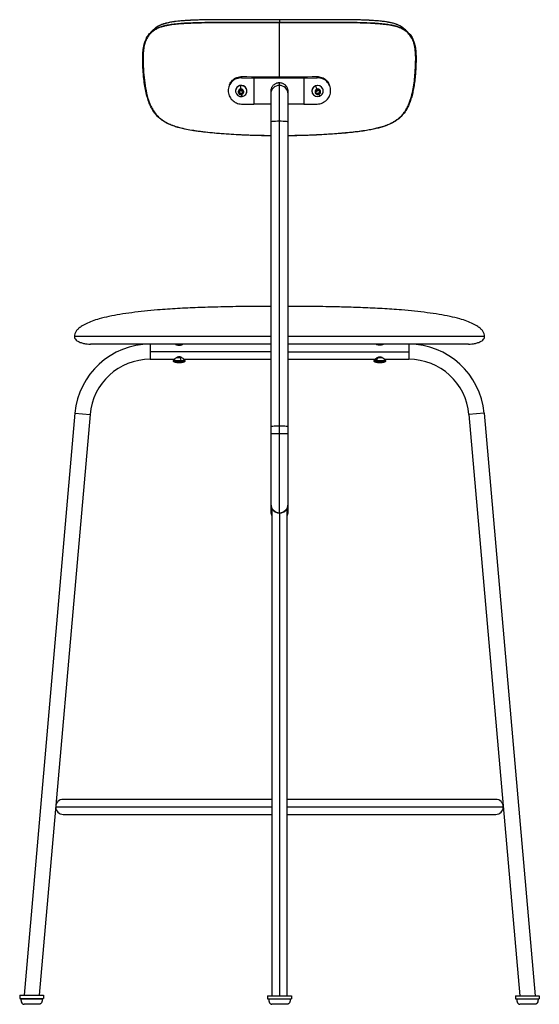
# Paper-space layout '_Left' of a CAD drawing. Header units: millimetres. Extents: x -241 to 241, y -5 to 908.
import ezdxf

# ---------------------------------------------------------------- set-up
doc = ezdxf.new("R2010")
doc.units = ezdxf.units.MM

psp = doc.layouts.new('_Left')

# ---------------------------------------------------------------- linework, layer by layer
at = {"color": 7, "linetype": 'Continuous', "lineweight": 25}
for p, q in [((-0.11, 907.72), (-0.11, 905.42)), ((-0.1, 854.86), (-0.11, 904.81)), ((-115.97, 899.15), (-116.95, 898.33)), ((116.67, 898.28), (115.92, 898.96)), ((116.75, 898.36), (115.97, 899.03)), ((-34.67, 855.14), (-35.14, 853.93)), ((-35.14, 853.93), (-23.83, 853.78)), ((-23.83, 853.78), (-23.83, 829.52)), ((-0.1, 846.86), (-0.1, 849.28)), ((22.62, 853.78), (34.94, 853.95)), ((22.62, 853.78), (22.62, 829.52)), ((34.94, 853.95), (34.47, 855.16)), ((-46.31, 847.56), (-46.78, 846.35)), ((-40.49, 843.29), (-40.51, 843.19)), ((-37.82, 841.88), (-36.01, 843.24)), ((-37.49, 839.66), (-37.82, 841.88)), ((-37.34, 840.16), (-37.62, 842.03)), ((-35.45, 841.8), (-37.51, 841.27)), ((-37.34, 840.16), (-37.49, 839.66)), ((-35.2, 839.29), (-37.34, 840.16)), ((-36.01, 843.24), (-33.87, 842.37)), ((-35.45, 841.8), (-33.78, 841.77)), ((-33.54, 840.15), (-35.35, 838.79)), ((-33.59, 840.5), (-35.2, 839.29)), ((-33.87, 842.37), (-33.54, 840.15)), ((-30.44, 840.24), (-30.41, 840.34)), ((-30.27, 842.46), (-30.29, 842.37)), ((-8.1, 842.72), (-8.09, 839.1)), ((7.91, 839.1), (7.9, 842.73)), ((30.22, 840.35), (30.25, 840.26)), ((33.21, 841.31), (34.64, 843.1)), ((34.07, 839.25), (33.21, 841.31)), ((33.92, 839.75), (33.25, 841.36)), ((35.26, 841.81), (33.49, 840.78)), ((34.64, 843.1), (36.92, 842.82)), ((35.26, 841.81), (37.14, 842.27)), ((37.58, 841.2), (36.2, 839.47)), ((37.77, 840.75), (36.35, 838.97)), ((36.92, 842.82), (37.77, 840.75)), ((40.12, 843.8), (40.15, 843.71)), ((40.3, 843.31), (40.12, 843.8)), ((40.32, 843.21), (40.3, 843.31)), ((46.59, 846.38), (46.11, 847.58)), ((-35.35, 838.79), (-37.49, 839.66)), ((-35.2, 839.29), (-35.35, 838.79)), ((33.92, 839.75), (34.07, 839.25)), ((36.2, 839.47), (33.92, 839.75)), ((36.35, 838.97), (34.07, 839.25)), ((36.2, 839.47), (36.35, 838.97)), ((-35.13, 829.68), (-23.83, 829.52)), ((-8.09, 829.42), (-23.83, 829.52)), ((22.62, 829.52), (7.91, 829.45)), ((22.62, 829.52), (34.95, 829.69)), ((-8.09, 813.12), (-8.02, 530.54)), ((-0.02, 531.38), (-0.09, 813.96)), ((7.98, 530.55), (7.91, 813.13)), ((-8.04, 614), (-190, 614)), ((190, 614), (7.96, 614)), ((-8.04, 607), (-175, 607)), ((-119.78, 607), (-119.78, 593)), ((-96, 607), (-96, 606.88)), ((-95.86, 606.93), (-95.99, 606.87)), ((-95.86, 606.93), (-95.86, 607)), ((175, 607), (7.96, 607)), ((90, 607), (90, 606.93)), ((95.21, 606.43), (95.21, 606.83)), ((95.99, 606.96), (95.91, 607.01)), ((96, 606.77), (96, 606.95)), ((119.78, 607), (119.78, 593)), ((-8.03, 600), (-119.78, 600)), ((-96.82, 593.56), (-98.51, 591.87)), ((-90.37, 594.38), (-95.86, 594.38)), ((-92.09, 594.38), (-91.33, 591.87)), ((-87.49, 591.87), (-89.18, 593.56)), ((7.97, 600), (119.78, 600)), ((89.18, 593.56), (87.49, 591.87)), ((90.97, 594.38), (89.28, 591.87)), ((95.21, 594.38), (90.34, 594.38)), ((95.21, 594.38), (95.21, 594.63)), ((98.51, 591.87), (96.82, 593.56)), ((-119.78, 593), (-97.51, 593)), ((-98.51, 591.87), (-87.49, 591.87)), ((-98.37, 591.06), (-87.63, 591.06)), ((-88.49, 593), (-8.03, 593)), ((7.97, 593), (88.49, 593)), ((87.49, 591.87), (98.51, 591.87)), ((87.63, 591.06), (98.37, 591.06)), ((97.51, 593), (119.78, 593)), ((-189.51, 543.1), (-236.73, 3.35)), ((-175.56, 541.88), (-222.68, 3.35)), ((-189.51, 543.1), (-175.56, 541.88)), ((189.51, 543.1), (175.56, 541.88)), ((175.56, 541.88), (222.71, 3)), ((189.51, 543.1), (236.76, 3)), ((7.98, 523.75), (-8.02, 523.75)), ((-8, 458.76), (-8, 451.64)), ((8, 451.64), (8, 458.76)), ((-7, 453.15), (-7, 3)), ((0, 450.27), (0, 450.76)), ((0, 450.27), (0, 3)), ((7, 3), (7, 453.15)), ((-7, 185), (-200.37, 185)), ((200.37, 185), (7, 185)), ((-207.37, 178), (-7, 178)), ((7, 178), (207.37, 178)), ((-200.37, 171), (-7, 171)), ((7, 171), (200.37, 171)), ((-240.74, 3.35), (-240.74, 0.35)), ((-240.74, 3.35), (-218.74, 3.35)), ((-240.74, 0.35), (-218.74, 0.35)), ((-233.74, 0.35), (-233.74, 0)), ((-225.74, 0.35), (-225.74, 0)), ((-218.74, 3.35), (-218.74, 0.35)), ((-11, 3), (-11, 0)), ((-11, 3), (11, 3)), ((-11, 0), (11, 0)), ((11, 3), (11, 0)), ((218.74, 3), (218.74, 0)), ((218.74, 3), (240.74, 3)), ((218.74, 0), (240.74, 0)), ((240.74, 3), (240.74, 0))]:
    psp.add_line(p, q, dxfattribs=at)
at = {"color": 7, "linetype": 'Continuous', "lineweight": 25, "flags": 128}
for points in [[(-30.41, 840.34), (-30.25, 841.13), (-30.27, 842.46)], [(-0.09, 813.96), (-0.09, 817.78), (-0.09, 821.52), (-0.09, 825.14), (-0.09, 828.6), (-0.09, 831.88), (-0.09, 834.92), (-0.09, 837.7), (-0.09, 840.2), (-0.1, 842.39), (-0.1, 844.24), (-0.1, 845.73), (-0.1, 846.86)], [(36.97, 842.69), (36.94, 842.72), (36.86, 842.82)], [(-8.09, 813.12), (-8.09, 813.12), (-7.89, 813.31), (-7.3, 813.49), (-6.34, 813.64), (-5.08, 813.78), (-3.56, 813.88), (-1.87, 813.94), (-0.09, 813.96)], [(-0.09, 813.96), (1.69, 813.94), (3.38, 813.88), (4.9, 813.78), (6.17, 813.65), (7.12, 813.49), (7.71, 813.31), (7.91, 813.13)], [(-8.02, 530.54), (-8.02, 530.54), (-7.82, 530.73), (-7.23, 530.91), (-6.27, 531.06), (-5.01, 531.2), (-3.49, 531.3), (-1.8, 531.36), (-0.02, 531.38)], [(-0.02, 523.75), (-0.02, 524.71), (-0.02, 525.66), (-0.02, 526.62), (-0.02, 527.57), (-0.02, 528.52), (-0.02, 529.48), (-0.02, 530.43), (-0.02, 531.38)], [(-0.02, 531.38), (1.76, 531.36), (3.45, 531.3), (4.97, 531.2), (6.24, 531.07), (7.19, 530.91), (7.78, 530.73), (7.98, 530.55), (7.98, 530.55)], [(0, 450.76), (0, 451.03), (0, 451.67), (0, 452.66), (0, 454.01), (0, 455.7), (0, 457.74), (0, 460.1), (0, 462.78), (0, 465.76), (0, 469.04), (0, 472.58), (0, 476.38), (-0.01, 480.42), (-0.01, 484.67), (-0.01, 489.12), (-0.01, 493.74), (-0.01, 498.51), (-0.01, 503.41), (-0.01, 508.4), (-0.01, 513.48), (-0.01, 518.6), (-0.02, 523.75)]]:
    psp.add_lwpolyline(points, dxfattribs=at)
at = {"color": 7, "linetype": 'Continuous', "lineweight": 25}
for centre, radius, start, end in [((-0.61, 2898.23), 2043.37, 269.04495, 270.98353), ((-35.69, 841.78), 5.02, 96.24665, 188.12088), ((-35.41, 841.94), 5.32, 189.36661, 277.49259), ((-35.47, 841.67), 5.27, 8.62684, 162.11802), ((-35.73, 841.01), 2.56, 97.51737, 279.52263), ((-35.65, 841.55), 1.88, 160.41711, 188.57305), ((-35.54, 841.58), 2, 188.99522, 248.40103), ((-35.5, 841.6), 2.03, 247.73431, 306.51313), ((-35.54, 841.5), 5.32, 9.36661, 97.49259), ((-6.95, 846.71), 29.29, 179.8841, 186.21833), ((-35.64, 841.02), 2.56, 277.51737, 99.52263), ((-35.26, 841.66), 5.02, 276.24665, 8.12088), ((-35.43, 841.49), 1.89, 306.79097, 340.4623), ((-0.23, 838.99), 7.87, 89.03539, 179.27937), ((0.04, 838.99), 7.87, 0.74475, 90.99316), ((35.31, 841.69), 5.26, 23.69266, 194.76535), ((35.19, 841.65), 5.13, 111.1395, 201.62973), ((35.43, 841.01), 2.54, 111.02591, 293.97275), ((35.37, 841.64), 5.21, 23.48865, 112.942), ((145.2, 887.89), 119.29, 200.33531, 201.90714), ((35.23, 841.5), 1.88, 180.42238, 202.49299), ((35.28, 841.54), 1.94, 202.92395, 263.46979), ((35.55, 841.06), 2.54, 291.02591, 113.97275), ((35.31, 841.65), 2.05, 262.99672, 321.22918), ((35.42, 841.57), 1.92, 321.0629, 8.28234), ((35.38, 841.82), 5.13, 291.1395, 21.62973), ((-29.69, 839.28), 5.67, 188.08184, 207.50716), ((35.2, 841.84), 5.21, 203.48865, 292.942), ((53.61, 845.67), 18.51, 202.18022, 207.79399), ((-119.78, 537), 70, 90, 175), ((119.78, 537), 70, 5, 90), ((-119.78, 537), 56, 90, 175), ((-98.16, 591.52), 0.5, 135, 245.11235), ((-93, 602.63), 12.75, 245.11235, 260.15917), ((-95.15, 590.27), 0.201, 262.86146, 316.00362), ((-94.29, 598.19), 8.12, 264.65916, 271.40062), ((-93.86, 600.64), 10.57, 263.77619, 276.22381), ((-91.71, 598.22), 8.16, 262.90781, 265.79072), ((-94.02, 592.65), 3.08, 303.75811, 329.03425), ((-91.71, 598.19), 8.13, 265.79284, 277.09986), ((-92.51, 591.53), 1.22, 337.60932, 16.25174), ((-90.85, 590.26), 0.191, 235.22557, 317.20385), ((-93, 602.63), 12.75, 279.84083, 294.88765), ((-87.84, 591.52), 0.5, 294.88765, 45), ((87.84, 591.52), 0.5, 135, 245.11235), ((93, 602.63), 12.75, 245.11235, 260.1619), ((89.8, 591.52), 0.628, 146.51387, 227.15987), ((93.27, 596.67), 6.83, 235.15427, 254.53621), ((90.85, 590.26), 0.195, 263.01135, 316.82685), ((92.13, 600.63), 10.57, 263.77167, 266.30647), ((92.13, 600.62), 10.55, 266.30712, 276.23068), ((93.87, 600.62), 10.55, 265.28223, 271.20311), ((94.28, 598.22), 8.16, 262.9138, 277.0862), ((95.15, 590.25), 0.184, 234.34747, 318.09524), ((93, 602.63), 12.75, 279.8381, 294.88765), ((98.16, 591.52), 0.5, 294.88765, 45), ((119.78, 537), 56, 5, 90), ((0, 458.76), 8, 179.9924, 270.01925), ((0, 458.76), 8, 270.00923, 0.01539), ((0, 451.64), 8, 180.00021, 208.95904), ((0, 451.64), 8, 331.04106, 359.99969), ((-200.37, 178), 7, 90, 270), ((200.37, 178), 7, 270, 90)]:
    psp.add_arc(centre, radius, start, end, dxfattribs=at)
for points, knots in [([(-0.11, 904.81), (-1.07, 904.81), (-2.93, 904.81), (-5.65, 904.81), (-8.42, 904.82), (-11.37, 904.83), (-14.68, 904.83), (-18.24, 904.85), (-22.05, 904.86), (-26.88, 904.88), (-32.58, 904.9), (-39.2, 904.92), (-46.56, 904.94), (-54.71, 904.93), (-63.5, 904.89), (-72.23, 904.79), (-79.77, 904.59), (-85.99, 904.31), (-91.09, 903.99), (-95.98, 903.57), (-100.36, 903.04), (-104.02, 902.41), (-107.21, 901.72), (-110.33, 900.82), (-113.31, 899.6), (-116.12, 898.04), (-118.43, 896.23), (-120.31, 894.35), (-122.27, 891.84), (-124.1, 888.25), (-125.46, 883.61), (-126.25, 878.27), (-126.46, 872.3), (-126.29, 865.76), (-125.87, 858.12), (-125.05, 849.39), (-123.64, 841.25), (-121.96, 834.81), (-120.3, 830.09), (-118.19, 825.52), (-115.47, 821.25), (-112.1, 817.47), (-108.09, 814.38), (-103.72, 811.87), (-98.61, 809.72), (-92.79, 807.89), (-86.3, 806.42), (-79.01, 805.13), (-70.96, 804.05), (-62.19, 803.14), (-53.36, 802.39), (-44.5, 801.79), (-35.4, 801.3), (-26.02, 800.92), (-16.83, 800.67), (-10.82, 800.6), (-8.08, 800.56)], [0, 0, 0, 0, 0.009104, 0.017748, 0.025931, 0.035499, 0.045755, 0.057496, 0.069431, 0.082054, 0.103565, 0.123754, 0.145337, 0.17388, 0.201757, 0.22976, 0.257871, 0.274542, 0.290107, 0.307491, 0.322373, 0.333255, 0.343998, 0.354602, 0.365374, 0.376111, 0.386798, 0.394856, 0.402942, 0.418977, 0.435051, 0.451043, 0.472358, 0.493737, 0.515131, 0.54712, 0.579236, 0.595278, 0.611351, 0.627407, 0.643407, 0.659477, 0.675381, 0.691435, 0.707386, 0.728411, 0.749777, 0.771231, 0.79955, 0.82763, 0.855749, 0.884386, 0.912479, 0.942681, 0.973981, 1, 1, 1, 1]), ([(-119.38, 895.91), (-119.14, 896.16), (-118.32, 896.99), (-116.72, 898.22), (-114.55, 899.57), (-111.83, 900.86), (-108.33, 902.06), (-103.95, 903.05), (-98.82, 903.87), (-92.83, 904.47), (-85.89, 904.94), (-78.98, 905.22), (-72.29, 905.38), (-65.8, 905.47), (-58.63, 905.52), (-50.79, 905.54), (-43.41, 905.54), (-36.6, 905.52), (-30.39, 905.5), (-23.78, 905.47), (-16.59, 905.45), (-8.65, 905.42), (-3.06, 905.42), (-0.11, 905.42)], [0, 0, 0, 0, 0.0089216, 0.0303386, 0.0517636, 0.0748096, 0.1074201, 0.1457108, 0.1883606, 0.2380384, 0.2963668, 0.3614375, 0.4094582, 0.4620005, 0.5213978, 0.5858851, 0.6545407, 0.7020411, 0.7526018, 0.806311, 0.8636986, 0.9280408, 1, 1, 1, 1]), ([(-0.11, 907.72), (-3.25, 907.72), (-9.17, 907.72), (-17.56, 907.75), (-25.11, 907.78), (-32.05, 907.8), (-38.53, 907.82), (-44.65, 907.83), (-51.13, 907.83), (-57.91, 907.8), (-64.78, 907.75), (-71.01, 907.66), (-77.5, 907.49), (-84.25, 907.2), (-91.05, 906.73), (-96.93, 906.12), (-101.96, 905.3), (-106.26, 904.3), (-109.69, 903.1), (-112.34, 901.79), (-114.75, 900.34), (-116.11, 898.99), (-116.89, 898.22)], [0, 0, 0, 0, 0.078204, 0.147324, 0.208863, 0.266421, 0.320218, 0.370841, 0.419289, 0.482435, 0.540551, 0.592045, 0.639228, 0.704374, 0.762778, 0.81253, 0.85526, 0.893649, 0.926384, 0.949556, 0.971136, 1, 1, 1, 1]), ([(-0.11, 907.72), (-2.42, 907.72), (-6.58, 907.72), (-12.15, 907.73), (-16.5, 907.74), (-20.1, 907.76), (-24.51, 907.77), (-30.06, 907.79), (-42.47, 907.83), (-57.17, 907.84), (-74.05, 907.64), (-85.2, 907.18), (-94.07, 906.45), (-99.24, 905.77), (-102.94, 905.04), (-105.27, 904.49), (-107.56, 903.83), (-109.88, 902.98), (-112.2, 901.87), (-114.32, 900.62), (-115.5, 899.57), (-115.97, 899.15)], [0, 0, 0, 0, 0.058154, 0.104961, 0.140439, 0.167964, 0.195707, 0.251708, 0.308085, 0.509503, 0.623912, 0.738252, 0.795367, 0.853468, 0.873441, 0.893661, 0.91596, 0.935771, 0.958349, 0.983571, 1, 1, 1, 1]), ([(115.97, 899.03), (115.51, 899.45), (114.38, 900.46), (112.09, 901.88), (109.32, 903.19), (106.42, 904.17), (103.77, 904.86), (99.43, 905.78), (93.23, 906.58), (85.17, 907.18), (77.08, 907.54), (68.96, 907.73), (58.45, 907.84), (45.55, 907.86), (34.19, 907.83), (26.8, 907.8), (23.41, 907.78), (20.06, 907.77), (16.43, 907.75), (12.04, 907.74), (6.42, 907.72), (2.22, 907.72), (-0.11, 907.72)], [0, 0, 0, 0, 0.016386, 0.03966, 0.070331, 0.096513, 0.11953, 0.142042, 0.21194, 0.280894, 0.349867, 0.418903, 0.487934, 0.616712, 0.745495, 0.774407, 0.802955, 0.830915, 0.858639, 0.894341, 0.941459, 1, 1, 1, 1]), ([(115.92, 898.96), (115.38, 899.49), (114.23, 900.6), (112.1, 901.86), (109.49, 903.15), (106.15, 904.32), (101.97, 905.3), (97.07, 906.12), (91.32, 906.73), (84.68, 907.21), (78.08, 907.5), (71.64, 907.68), (65.34, 907.77), (58.28, 907.83), (50.49, 907.85), (43.15, 907.85), (36.36, 907.83), (30.17, 907.81), (23.56, 907.78), (16.38, 907.75), (8.44, 907.72), (2.85, 907.72), (-0.11, 907.72)], [0, 0, 0, 0, 0.0203449, 0.0423335, 0.0653195, 0.0974034, 0.1348836, 0.1772611, 0.2261028, 0.2836623, 0.3480324, 0.395015, 0.447709, 0.5079818, 0.5740591, 0.6445634, 0.6933102, 0.745215, 0.8004626, 0.8594604, 0.9257049, 1, 1, 1, 1]), ([(-0.11, 907.72), (-0.11, 907.74), (-0.11, 907.77), (-0.11, 907.72), (-0.11, 907.71)], [0, 0, 0, 0, 0.768056, 1, 1, 1, 1]), ([(-0.11, 905.42), (3.16, 905.42), (9.32, 905.43), (18.04, 905.46), (25.89, 905.49), (33.08, 905.53), (39.8, 905.55), (46.14, 905.56), (52.86, 905.57), (59.84, 905.54), (66.88, 905.49), (73.16, 905.4), (79.64, 905.23), (86.34, 904.94), (93.11, 904.47), (98.97, 903.87), (103.97, 903.06), (108.23, 902.08), (111.63, 900.91), (114.3, 899.63), (116.82, 898.14), (118.28, 896.72), (119.14, 895.89)], [0, 0, 0, 0, 0.079828, 0.1501711, 0.2127459, 0.271253, 0.3258235, 0.377242, 0.4264156, 0.4903767, 0.5486531, 0.5996757, 0.645313, 0.7090177, 0.7659754, 0.8142959, 0.8562041, 0.893244, 0.9249119, 0.9475633, 0.9691943, 1, 1, 1, 1]), ([(-0.11, 904.81), (-0.11, 904.88), (-0.11, 904.97), (-0.11, 905.1), (-0.11, 905.19), (-0.11, 905.28), (-0.11, 905.36), (-0.11, 905.4), (-0.11, 905.42)], [0, 0, 0, 0, 0.239457, 0.368361, 0.5, 0.631639, 0.760543, 1, 1, 1, 1]), ([(7.92, 800.57), (8.44, 800.57), (12.07, 800.59), (18.7, 800.74), (27.69, 801), (36.57, 801.38), (44.85, 801.84), (52.51, 802.38), (59.56, 802.95), (66.63, 803.63), (73.65, 804.45), (80.01, 805.37), (85.51, 806.36), (90.42, 807.43), (95.21, 808.71), (99.46, 810.2), (103.07, 811.76), (106.06, 813.34), (108.88, 815.18), (111.51, 817.28), (113.89, 819.7), (115.91, 822.3), (117.67, 825.12), (119.2, 828.12), (121.05, 832.55), (122.8, 838.45), (124.25, 845.71), (125.22, 853.11), (125.76, 859.73), (126.07, 865.56), (126.21, 870.5), (126.18, 875.42), (125.84, 879.75), (125.23, 883.48), (124.4, 886.6), (123.06, 890.07), (121.29, 893.03), (119.15, 895.39), (117.41, 896.94), (115.5, 898.3), (113.46, 899.45), (111.22, 900.44), (107.82, 901.6), (103.26, 902.61), (97.56, 903.44), (91.75, 903.98), (85.79, 904.36), (78.49, 904.68), (69.85, 904.86), (60.04, 904.94), (50.08, 904.97), (40.24, 904.95), (30.12, 904.91), (20.34, 904.86), (10.16, 904.82), (3.47, 904.82), (-0.11, 904.81)], [0, 0, 0, 0, 0.005039, 0.034539, 0.063106, 0.090743, 0.119377, 0.142228, 0.164143, 0.186988, 0.210331, 0.231846, 0.248648, 0.263973, 0.280092, 0.296177, 0.307137, 0.31771, 0.328385, 0.339206, 0.349692, 0.360592, 0.370617, 0.381339, 0.392838, 0.416619, 0.44055, 0.464627, 0.489235, 0.505302, 0.521786, 0.537656, 0.55356, 0.564559, 0.57511, 0.585683, 0.601737, 0.609625, 0.617788, 0.625322, 0.633132, 0.641287, 0.649851, 0.668814, 0.687265, 0.706391, 0.725702, 0.745324, 0.777147, 0.808987, 0.83964, 0.872686, 0.903007, 0.936322, 0.965927, 1, 1, 1, 1]), ([(-8.08, 800.21), (-9.14, 800.22), (-13.78, 800.24), (-21.87, 800.43), (-32.21, 800.79), (-42.13, 801.28), (-51.56, 801.9), (-60.3, 802.61), (-68.5, 803.42), (-75.99, 804.34), (-82.82, 805.42), (-88.74, 806.6), (-93.91, 807.88), (-98.46, 809.35), (-103.11, 811.22), (-107.76, 813.75), (-112.24, 817.15), (-115.9, 821.28), (-118.71, 825.83), (-120.88, 830.68), (-122.61, 835.82), (-124, 841.56), (-125.13, 847.95), (-125.86, 854.26), (-126.35, 860.32), (-126.64, 865.82), (-126.78, 870.96), (-126.73, 875.52), (-126.44, 879.46), (-125.92, 882.98), (-125.19, 886.04), (-124.26, 888.7), (-122.85, 891.71), (-121.21, 894.16), (-119.72, 895.59), (-119.38, 895.91)], [0, 0, 0, 0, 0.016349, 0.071999, 0.125585, 0.177104, 0.226403, 0.272593, 0.313853, 0.354997, 0.390485, 0.421971, 0.449353, 0.473713, 0.496589, 0.527443, 0.555807, 0.583437, 0.612603, 0.638557, 0.666339, 0.697593, 0.731503, 0.768989, 0.798384, 0.828167, 0.856753, 0.880414, 0.901158, 0.920249, 0.937681, 0.952159, 0.966093, 0.992158, 1, 1, 1, 1]), ([(-116.97, 898.31), (-117.38, 897.91), (-118.19, 897.12), (-119, 896.33), (-119.41, 895.93)], [0, 0, 0, 0, 0.5, 1, 1, 1, 1]), ([(119.14, 895.89), (119.48, 895.6), (121.02, 894.31), (122.56, 891.87), (123.97, 888.95), (124.89, 886.38), (125.63, 883.45), (126.16, 880.09), (126.48, 876.36), (126.58, 872), (126.47, 866.97), (126.22, 861.42), (125.77, 855.54), (125.15, 849.71), (124.27, 844.05), (123.19, 838.9), (121.9, 834.21), (120.38, 830), (118.39, 825.66), (115.69, 821.29), (111.94, 817.1), (107.35, 813.65), (102.79, 811.21), (98.5, 809.5), (94.67, 808.22), (90.42, 807.08), (85.65, 806.04), (80.27, 805.06), (74.2, 804.17), (67.27, 803.34), (59.42, 802.57), (50.72, 801.87), (41.4, 801.27), (31.6, 800.78), (21.39, 800.44), (13.45, 800.25), (8.91, 800.22), (7.92, 800.21)], [0, 0, 0, 0, 0.007383, 0.032953, 0.046511, 0.060605, 0.077378, 0.095599, 0.115431, 0.137646, 0.165298, 0.195837, 0.226223, 0.259146, 0.288864, 0.317028, 0.34214, 0.365316, 0.387119, 0.416698, 0.44484, 0.473892, 0.505314, 0.525116, 0.545844, 0.56839, 0.593911, 0.622265, 0.653909, 0.689838, 0.731245, 0.777074, 0.825845, 0.876722, 0.929603, 0.984488, 1, 1, 1, 1]), ([(119.19, 895.99), (118.78, 896.39), (117.97, 897.18), (117.15, 897.97), (116.75, 898.37)], [0, 0, 0, 0, 0.5, 1, 1, 1, 1]), ([(-35.14, 853.93), (-35.95, 853.9), (-37.59, 853.84), (-39.94, 853.16), (-42.1, 852.09), (-44, 850.61), (-45.56, 848.8), (-46.72, 846.71), (-47.43, 844.44), (-47.68, 842.06), (-47.43, 839.67), (-46.72, 837.36), (-45.57, 835.23), (-44.01, 833.35), (-42.11, 831.79), (-39.95, 830.62), (-37.59, 829.86), (-35.95, 829.74), (-35.13, 829.68)], [0, 0, 0, 0, 0.062412, 0.124998, 0.187262, 0.249886, 0.312192, 0.374719, 0.43723, 0.5, 0.562412, 0.624998, 0.687262, 0.749887, 0.812192, 0.874719, 0.937229, 1, 1, 1, 1]), ([(-46.28, 847.55), (-46.24, 847.66), (-45.98, 848.52), (-45.07, 849.98), (-43.55, 851.81), (-41.64, 853.28), (-39.48, 854.36), (-37.12, 855.04), (-35.48, 855.11), (-34.67, 855.14)], [0, 0, 0, 0, 0.02373, 0.185826, 0.34886, 0.511064, 0.673846, 0.836585, 1, 1, 1, 1]), ([(22.62, 853.78), (13.95, 853.71), (-1.54, 853.58), (-17.02, 853.72), (-23.83, 853.78)], [0, 0, 0, 0, 0.559749, 1, 1, 1, 1]), ([(-0.1, 849.28), (-0.43, 849.27), (-1.12, 849.24), (-2.15, 849.04), (-3.24, 848.69), (-4.5, 848.06), (-5.66, 847.17), (-6.56, 846.15), (-7.11, 845.29), (-7.61, 844.28), (-7.98, 843.04), (-8.13, 842.02), (-8.1, 841.53), (-8.1, 841.53)], [0, 0, 0, 0, 0.080372, 0.163801, 0.250288, 0.355233, 0.5001, 0.601051, 0.684369, 0.750038, 0.878305, 0.999763, 1, 1, 1, 1]), ([(7.9, 841.53), (7.89, 841.86), (7.87, 842.52), (7.66, 843.52), (7.3, 844.58), (6.65, 845.8), (5.73, 846.92), (4.68, 847.79), (3.79, 848.33), (2.74, 848.81), (1.46, 849.2), (0.41, 849.25), (-0.1, 849.28)], [0, 0, 0, 0, 0.0798429, 0.1632707, 0.2497371, 0.3547778, 0.4995366, 0.600562, 0.6838682, 0.7494389, 0.878149, 1, 1, 1, 1]), ([(34.47, 855.16), (35.28, 855.13), (36.91, 855.06), (39.27, 854.39), (41.43, 853.31), (43.34, 851.84), (44.86, 850.01), (45.79, 848.55), (46.05, 847.68), (46.08, 847.57)], [0, 0, 0, 0, 0.162486, 0.3254258, 0.4875253, 0.6505641, 0.8127723, 0.9755578, 1, 1, 1, 1]), ([(34.95, 829.69), (35.76, 829.75), (37.4, 829.87), (39.75, 830.64), (41.91, 831.8), (43.81, 833.36), (45.37, 835.24), (46.53, 837.37), (47.24, 839.68), (47.49, 842.07), (47.24, 844.45), (46.53, 846.72), (45.37, 848.81), (43.82, 850.62), (41.92, 852.1), (39.76, 853.18), (37.4, 853.86), (35.76, 853.92), (34.94, 853.95)], [0, 0, 0, 0, 0.062412, 0.124998, 0.187262, 0.249886, 0.312192, 0.374719, 0.43723, 0.5, 0.562412, 0.624998, 0.687262, 0.749887, 0.812192, 0.874719, 0.937229, 1, 1, 1, 1]), ([(-8.09, 839.1), (-8.09, 838.96), (-8.09, 838.55), (-8.09, 837.65), (-8.09, 836.31), (-8.09, 834.68), (-8.09, 832.8), (-8.09, 830.68), (-8.09, 828.33), (-8.09, 825.8), (-8.09, 823.09), (-8.09, 820.25), (-8.09, 817.31), (-8.09, 814.91), (-8.09, 813.51), (-8.09, 813.12)], [0, 0, 0, 0, 0.044153, 0.128144, 0.212165, 0.296188, 0.380211, 0.464234, 0.548257, 0.632281, 0.716304, 0.800328, 0.884352, 0.968375, 1, 1, 1, 1]), ([(7.91, 813.13), (7.91, 813.66), (7.91, 815.22), (7.91, 817.75), (7.91, 820.69), (7.91, 823.51), (7.91, 826.19), (7.91, 828.7), (7.91, 831.01), (7.91, 833.1), (7.91, 834.95), (7.91, 836.53), (7.91, 837.83), (7.91, 838.64), (7.91, 839), (7.91, 839.1)], [0, 0, 0, 0, 0.044153, 0.1281498, 0.2121733, 0.2961968, 0.3802203, 0.4642438, 0.5482674, 0.632291, 0.7163148, 0.8003386, 0.8843627, 0.9683873, 1, 1, 1, 1]), ([(-8.05, 642), (-10.6, 642), (-16.26, 641.99), (-25.29, 641.96), (-35.38, 641.87), (-46.11, 641.72), (-59.61, 641.45), (-75.78, 640.95), (-94.37, 640.07), (-110.9, 638.94), (-125.07, 637.64), (-136.72, 636.28), (-147.66, 634.68), (-157.72, 632.8), (-166.31, 630.73), (-173.41, 628.51), (-179.05, 626.22), (-183.35, 623.84), (-186.42, 621.46), (-188.43, 619.17), (-189.76, 616.66), (-189.92, 614.88), (-190, 614)], [0, 0, 0, 0, 0.040329, 0.089517, 0.142908, 0.199747, 0.259277, 0.356451, 0.455501, 0.553539, 0.618342, 0.680461, 0.73903, 0.793215, 0.842238, 0.878654, 0.910714, 0.938288, 0.956141, 0.971887, 0.98616, 1, 1, 1, 1]), ([(190, 614), (189.92, 614.88), (189.76, 616.66), (188.43, 619.17), (186.42, 621.46), (183.35, 623.84), (179.05, 626.22), (173.41, 628.51), (166.31, 630.73), (157.72, 632.8), (147.66, 634.68), (136.72, 636.28), (125.07, 637.64), (111.18, 638.92), (95.22, 640.02), (77.46, 640.88), (59.96, 641.45), (45.1, 641.75), (32.98, 641.9), (23.61, 641.97), (15.34, 642), (10.2, 642), (7.95, 642)], [0, 0, 0, 0, 0.0138336, 0.0280995, 0.0438381, 0.0616823, 0.0892431, 0.1212877, 0.1576869, 0.2066857, 0.2608448, 0.3193859, 0.3814756, 0.4462475, 0.5397414, 0.6342756, 0.7273414, 0.8164103, 0.8692114, 0.9187961, 0.9645303, 1, 1, 1, 1]), ([(-190, 614), (-189.91, 613.42), (-189.74, 612.23), (-188.46, 610.76), (-186.75, 609.58), (-184.38, 608.52), (-181.47, 607.69), (-178.22, 607.12), (-176.05, 607.04), (-175, 607)], [0, 0, 0, 0, 0.096731, 0.19903, 0.315386, 0.44571, 0.633539, 0.823894, 1, 1, 1, 1]), ([(175, 607), (176.05, 607.04), (178.22, 607.12), (181.47, 607.69), (184.38, 608.52), (186.75, 609.58), (188.46, 610.76), (189.74, 612.23), (189.91, 613.42), (190, 614)], [0, 0, 0, 0, 0.1761058, 0.3664611, 0.5542897, 0.6846136, 0.8009699, 0.9032692, 1, 1, 1, 1]), ([(-96.5, 607), (-96.5, 607), (-96.5, 607), (-96.48, 606.99), (-96.46, 606.98), (-96.42, 606.96), (-96.35, 606.93), (-96.19, 606.85), (-95.92, 606.73), (-95.49, 606.55), (-94.96, 606.36), (-94.36, 606.2), (-93.7, 606.09), (-93, 606.05), (-92.3, 606.09), (-91.64, 606.2), (-91.04, 606.36), (-90.51, 606.55), (-90.08, 606.73), (-89.81, 606.85), (-89.65, 606.93), (-89.56, 606.97), (-89.51, 606.99), (-89.5, 607), (-89.5, 607)], [0, 0, 0, 0, 0.015519, 0.031134, 0.046855, 0.062691, 0.093269, 0.125181, 0.187671, 0.250301, 0.312586, 0.375105, 0.43727, 0.499675, 0.562184, 0.624604, 0.687232, 0.749878, 0.812172, 0.874789, 0.906546, 0.936986, 0.968706, 1, 1, 1, 1]), ([(-95.99, 606.87), (-95.91, 606.82), (-95.75, 606.72), (-95.59, 606.63), (-95.51, 606.58)], [0, 0, 0, 0, 0.529548, 1, 1, 1, 1]), ([(-95.18, 607), (-95.22, 607), (-95.57, 606.97), (-95.72, 606.95), (-95.86, 606.93)], [0, 0, 0, 0, 0.111982, 1, 1, 1, 1]), ([(-90.83, 607), (-90.88, 606.99), (-91.02, 606.97), (-91.42, 606.94), (-92, 606.89), (-92.66, 606.85), (-93.34, 606.81), (-94, 606.77), (-94.58, 606.72), (-95.05, 606.68), (-95.38, 606.64), (-95.45, 606.61), (-95.48, 606.6)], [0, 0, 0, 0, 0.045653, 0.153064, 0.260114, 0.365204, 0.472746, 0.579568, 0.684781, 0.792423, 0.898985, 1, 1, 1, 1]), ([(-90.04, 606.78), (-90.03, 606.78), (-89.96, 606.75), (-90.29, 606.7), (-91.01, 606.64), (-92.07, 606.58), (-93.26, 606.52), (-94.34, 606.46), (-94.85, 606.42), (-95.07, 606.41)], [0, 0, 0, 0, 0.036249, 0.203678, 0.371107, 0.538535, 0.705964, 0.873392, 1, 1, 1, 1]), ([(-91.69, 606.2), (-91.82, 606.2), (-92.29, 606.17), (-93.01, 606.13), (-93.5, 606.1), (-93.61, 606.1)], [0, 0, 0, 0, 0.229495, 0.813653, 1, 1, 1, 1]), ([(-90.01, 606.8), (-90.1, 606.85), (-90.21, 606.91), (-90.32, 606.98), (-90.35, 607)], [0, 0, 0, 0, 0.744643, 1, 1, 1, 1]), ([(96.5, 607), (96.5, 607), (96.5, 607), (96.48, 606.99), (96.46, 606.98), (96.42, 606.96), (96.35, 606.93), (96.23, 606.87), (96.08, 606.8), (95.85, 606.7), (95.49, 606.55), (94.96, 606.36), (94.36, 606.2), (93.7, 606.09), (93, 606.05), (92.3, 606.09), (91.64, 606.2), (91.04, 606.36), (90.51, 606.55), (90.15, 606.7), (89.92, 606.8), (89.77, 606.87), (89.65, 606.93), (89.56, 606.97), (89.51, 606.99), (89.5, 607), (89.5, 607)], [0, 0, 0, 0, 0.015651, 0.03129, 0.046953, 0.062682, 0.093802, 0.125162, 0.156331, 0.187721, 0.25034, 0.312615, 0.375124, 0.437279, 0.499674, 0.562173, 0.624583, 0.687202, 0.749839, 0.812123, 0.843572, 0.874808, 0.906016, 0.936995, 0.968548, 1, 1, 1, 1]), ([(90.51, 606.76), (90.43, 606.71), (90.26, 606.61), (90.1, 606.51), (90.01, 606.46)], [0, 0, 0, 0, 0.499866, 1, 1, 1, 1]), ([(90.03, 607.02), (90.11, 606.98), (90.26, 606.88), (90.41, 606.79), (90.49, 606.75)], [0, 0, 0, 0, 0.505393, 1, 1, 1, 1]), ([(95.21, 606.83), (94.91, 606.81), (94.32, 606.77), (93.13, 606.7), (91.96, 606.64), (91.02, 606.59), (90.68, 606.55), (90.55, 606.54)], [0, 0, 0, 0, 0.216711, 0.433422, 0.650133, 0.866844, 1, 1, 1, 1]), ([(95.04, 606.42), (94.8, 606.4), (94.25, 606.36), (93.14, 606.3), (92.18, 606.26), (91.73, 606.23), (91.62, 606.22)], [0, 0, 0, 0, 0.259194, 0.573913, 0.888632, 1, 1, 1, 1]), ([(95.98, 606.95), (95.95, 606.93), (95.91, 606.89), (95.45, 606.85), (95.21, 606.83)], [0, 0, 0, 0, 0.47134, 1, 1, 1, 1]), ([(-88.68, 593.16), (-88.72, 593.2), (-88.85, 593.31), (-89.76, 594.04), (-91.11, 594.93), (-92.79, 595.44), (-94.26, 595.15), (-95.33, 594.63), (-96.36, 593.95), (-97.17, 593.29), (-97.3, 593.18), (-97.35, 593.14)], [0, 0, 0, 0, 0.072299, 0.219398, 0.360264, 0.493279, 0.582159, 0.673879, 0.768896, 0.915633, 1, 1, 1, 1]), ([(88.49, 593), (88.49, 593), (88.49, 593), (88.5, 593.01), (88.52, 593.03), (88.54, 593.05), (88.58, 593.08), (88.62, 593.11), (88.66, 593.15), (88.72, 593.2), (88.78, 593.25), (88.88, 593.33), (89.04, 593.46), (89.27, 593.64), (89.53, 593.84), (89.91, 594.12), (90.35, 594.42), (90.84, 594.7), (91.37, 594.97), (92.07, 595.23), (92.86, 595.34), (93.47, 595.3), (94.08, 595.18), (94.79, 594.9), (95.55, 594.49), (96.09, 594.12), (96.47, 593.84), (96.73, 593.64), (96.96, 593.46), (97.14, 593.31), (97.28, 593.2), (97.39, 593.11), (97.46, 593.05), (97.51, 593.01), (97.51, 593), (97.51, 593)], [0, 0, 0, 0, 0.013083, 0.026149, 0.039214, 0.052292, 0.065401, 0.078556, 0.091773, 0.105066, 0.118451, 0.131944, 0.164183, 0.196764, 0.228555, 0.260293, 0.322269, 0.353434, 0.383102, 0.444305, 0.499834, 0.528362, 0.55784, 0.616989, 0.677637, 0.739683, 0.771445, 0.803267, 0.835645, 0.867713, 0.894655, 0.92123, 0.947562, 0.973776, 1, 1, 1, 1]), ([(-8.02, 530.54), (-8.02, 529.75), (-8.02, 527.49), (-8.02, 525.22), (-8.02, 523.75)], [0, 0, 0, 0, 0.350159, 1, 1, 1, 1]), ([(7.98, 523.75), (7.98, 524.55), (7.98, 526.82), (7.98, 529.08), (7.98, 530.55)], [0, 0, 0, 0, 0.350159, 1, 1, 1, 1]), ([(-8.02, 523.75), (-8.02, 522.95), (-8.02, 520.65), (-8.01, 516.84), (-8.01, 512.35), (-8.01, 507.92), (-8.01, 503.56), (-8.01, 499.3), (-8.01, 495.16), (-8.01, 491.16), (-8.01, 487.31), (-8.01, 483.65), (-8.01, 480.18), (-8, 476.92), (-8, 473.89), (-8, 471.1), (-8, 468.56), (-8, 466.3), (-8, 464.31), (-8, 462.61), (-8, 461.21), (-8, 460.12), (-8, 459.33), (-8, 458.88), (-8, 458.8), (-8, 458.76)], [0, 0, 0, 0, 0.023607, 0.068488, 0.113375, 0.158261, 0.203148, 0.248035, 0.292922, 0.337809, 0.382696, 0.427583, 0.472469, 0.517356, 0.562243, 0.60713, 0.652017, 0.696903, 0.74179, 0.786677, 0.831563, 0.876449, 0.921334, 0.966215, 1, 1, 1, 1]), ([(8, 458.76), (8, 458.78), (8, 458.85), (8, 459.2), (8, 459.92), (8, 460.95), (8, 462.29), (8, 463.92), (8, 465.85), (8, 468.06), (8, 470.53), (8, 473.27), (8, 476.25), (8, 479.46), (7.99, 482.89), (7.99, 486.51), (7.99, 490.32), (7.99, 494.29), (7.99, 498.4), (7.99, 502.64), (7.99, 506.98), (7.99, 511.4), (7.99, 515.87), (7.99, 520), (7.98, 522.63), (7.98, 523.75)], [0, 0, 0, 0, 0.023608, 0.068964, 0.113879, 0.158771, 0.20366, 0.248547, 0.293434, 0.338321, 0.383208, 0.428095, 0.472982, 0.517869, 0.562756, 0.607643, 0.652529, 0.697416, 0.742303, 0.78719, 0.832076, 0.876963, 0.92185, 0.966737, 1, 1, 1, 1]), ([(-6.24, 453.2), (-6.49, 453.19), (-6.93, 453.17), (-6.95, 453.16), (-6.96, 453.15)], [0, 0, 0, 0, 0.553198, 1, 1, 1, 1]), ([(0, 450.27), (-0.35, 450.29), (-1.06, 450.31), (-2.42, 450.59), (-3.9, 451.2), (-4.91, 451.85), (-5.25, 452.19), (-5.25, 452.19)], [0, 0, 0, 0, 0.164361, 0.33406, 0.666989, 0.999974, 1, 1, 1, 1]), ([(2.07, 450.54), (1.73, 450.46), (1.06, 450.31), (0.35, 450.29), (0, 450.27)], [0, 0, 0, 0, 0.506854, 1, 1, 1, 1]), ([(6.24, 453.2), (5.93, 452.87), (5.3, 452.21), (4.45, 451.48), (3.86, 451.24), (3.86, 451.24)], [0, 0, 0, 0, 0.498782, 0.999503, 1, 1, 1, 1]), ([(6.96, 453.15), (6.97, 453.15), (7.08, 453.17), (6.63, 453.19), (6.24, 453.2)], [0, 0, 0, 0, 0.122384, 1, 1, 1, 1]), ([(-239.74, 0), (-239.7, -0.62), (-239.62, -1.85), (-239.08, -3.27), (-238.42, -4.18), (-237.88, -4.65), (-237.31, -4.95), (-236.92, -4.98), (-236.74, -5)], [0, 0, 0, 0, 0.291125, 0.577452, 0.704337, 0.815905, 0.913214, 1, 1, 1, 1]), ([(-239.74, 0), (-239.7, 0), (-239.63, 0), (-239.03, 0), (-238.11, 0), (-236.85, 0), (-235.33, 0), (-233.59, 0), (-231.7, 0), (-229.74, 0), (-227.77, 0), (-225.89, 0), (-224.14, 0), (-222.62, 0), (-221.37, 0), (-220.45, 0), (-219.85, 0), (-219.77, 0), (-219.74, 0)], [0, 0, 0, 0, 0.06248, 0.125, 0.187472, 0.25, 0.312472, 0.375, 0.437472, 0.5, 0.562472, 0.625, 0.687472, 0.75, 0.812472, 0.874999, 0.937486, 1, 1, 1, 1]), ([(-219.74, 0), (-219.78, -0.62), (-219.85, -1.85), (-220.4, -3.27), (-221.05, -4.18), (-221.59, -4.65), (-222.16, -4.95), (-222.55, -4.98), (-222.74, -5)], [0, 0, 0, 0, 0.291125, 0.577452, 0.704337, 0.815905, 0.913214, 1, 1, 1, 1]), ([(-10, 0), (-9.96, -0.62), (-9.88, -1.85), (-9.34, -3.27), (-8.68, -4.18), (-8.15, -4.65), (-7.58, -4.95), (-7.18, -4.98), (-7, -5)], [0, 0, 0, 0, 0.291125, 0.577452, 0.704337, 0.815905, 0.913214, 1, 1, 1, 1]), ([(-10, 0), (-9.96, 0), (-9.89, 0), (-9.29, 0), (-8.37, 0), (-7.12, 0), (-5.59, 0), (-3.85, 0), (-1.96, 0), (0, 0), (1.96, 0), (3.85, 0), (5.59, 0), (7.11, 0), (8.37, 0), (9.29, 0), (9.89, 0), (9.96, 0), (10, 0)], [0, 0, 0, 0, 0.06248, 0.125, 0.187472, 0.25, 0.312472, 0.375, 0.437472, 0.5, 0.562472, 0.625, 0.687472, 0.75, 0.812472, 0.874999, 0.937486, 1, 1, 1, 1]), ([(10, 0), (9.96, -0.62), (9.88, -1.85), (9.34, -3.27), (8.68, -4.18), (8.15, -4.65), (7.58, -4.95), (7.18, -4.98), (7, -5)], [0, 0, 0, 0, 0.291125, 0.577452, 0.704337, 0.815905, 0.913214, 1, 1, 1, 1]), ([(219.74, 0), (219.78, -0.62), (219.85, -1.85), (220.4, -3.27), (221.05, -4.18), (221.59, -4.65), (222.16, -4.95), (222.55, -4.98), (222.74, -5)], [0, 0, 0, 0, 0.291125, 0.577452, 0.704337, 0.815905, 0.913214, 1, 1, 1, 1]), ([(219.74, 0), (219.77, 0), (219.85, 0), (220.45, 0), (221.36, 0), (222.62, 0), (224.14, 0), (225.89, 0), (227.77, 0), (229.74, 0), (231.7, 0), (233.59, 0), (235.33, 0), (236.85, 0), (238.11, 0), (239.03, 0), (239.63, 0), (239.7, 0), (239.74, 0)], [0, 0, 0, 0, 0.06248, 0.125, 0.187472, 0.25, 0.312472, 0.375, 0.437472, 0.5, 0.562472, 0.625, 0.687472, 0.75, 0.812472, 0.874999, 0.937486, 1, 1, 1, 1]), ([(239.74, 0), (239.7, -0.62), (239.62, -1.85), (239.08, -3.27), (238.42, -4.18), (237.88, -4.65), (237.31, -4.95), (236.92, -4.98), (236.74, -5)], [0, 0, 0, 0, 0.291125, 0.577452, 0.704337, 0.815905, 0.913214, 1, 1, 1, 1])]:
    psp.add_open_spline(points, degree=3, knots=knots, dxfattribs=at)
for points in [[(-222.74, -5), (-222.85, -5), (-223.06, -5), (-224.67, -5), (-226.99, -5), (-229.74, -5), (-232.48, -5), (-234.81, -5), (-236.41, -5), (-236.63, -5), (-236.74, -5)], [(7, -5), (6.89, -5), (6.67, -5), (5.07, -5), (2.75, -5), (0, -5), (-2.75, -5), (-5.07, -5), (-6.67, -5), (-6.89, -5), (-7, -5)], [(236.74, -5), (236.63, -5), (236.41, -5), (234.81, -5), (232.48, -5), (229.74, -5), (226.99, -5), (224.67, -5), (223.06, -5), (222.85, -5), (222.74, -5)]]:
    psp.add_open_spline(points, degree=3, dxfattribs=at)

doc.saveas('drawing.dxf')
